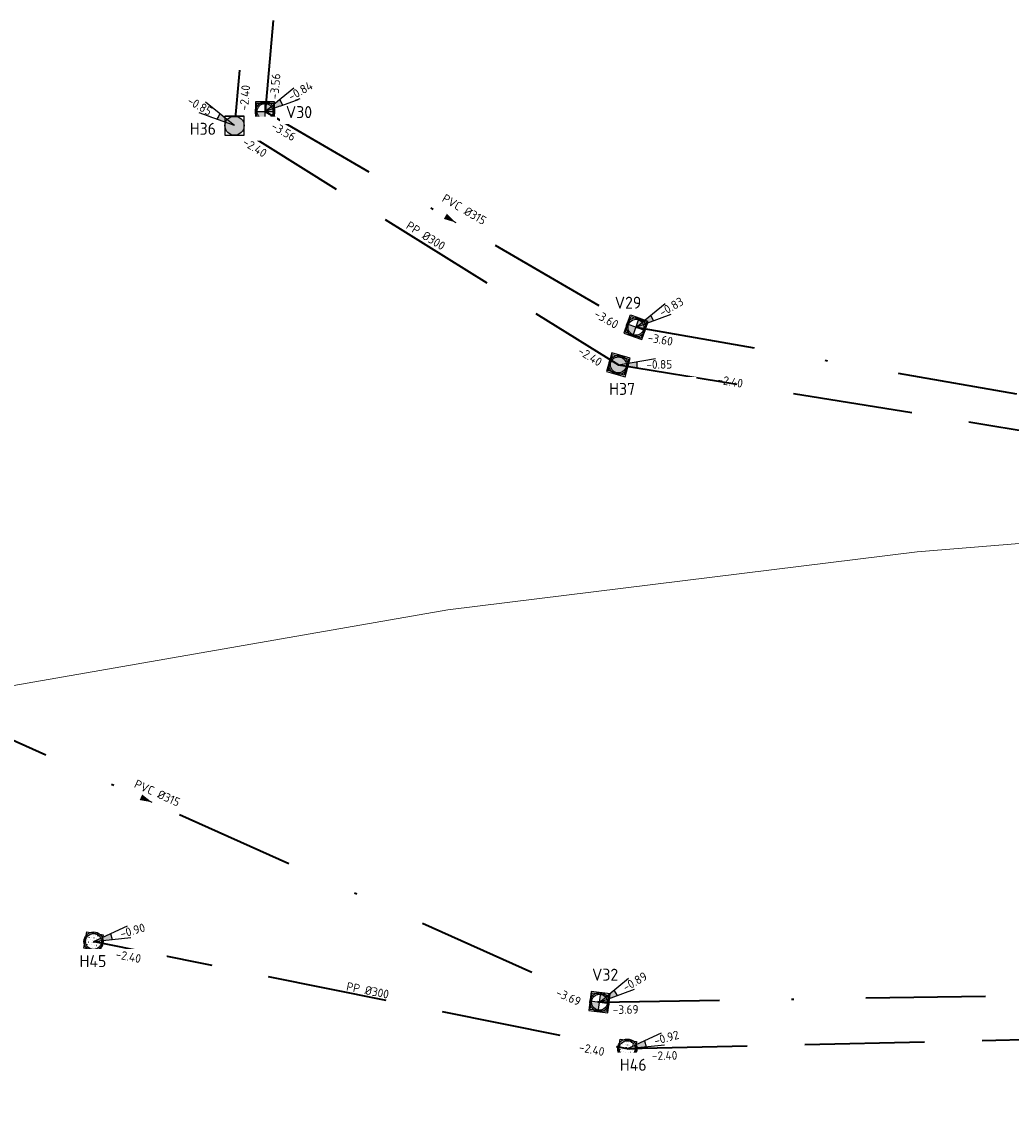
# Model space of a CAD drawing. Header units: metres. Extents: x 114894 to 115585, y 426496 to 426850.
# Tile 4 of 27: x 114989 to 115030, y 426596 to 426642. Entities that reach past the tile are written whole.
import ezdxf
from ezdxf.enums import TextEntityAlignment as Align
from ezdxf.lldxf.tags import DXFTag

# ---------------------------------------------------------------- set-up
doc = ezdxf.new("R2010")
doc.units = ezdxf.units.M
doc.header["$MEASUREMENT"] = 0
doc.linetypes.add('RI-DWA-SO', pattern=[11, 5, -3, 0, -3])
doc.linetypes.add('RI-HWA-SO', pattern=[7.4, 5, -2.4])
for name, color, linetype, lineweight in [('B-WE-RI-PERSLEIDING-G', 253, 'RI-PERS-SO', 18), ('N-WE-RI-DWA_PUTDEKSELNIVEAU-S-200', 20, 'Continuous', 25), ('N-WE-RI-DWA_RIOOLPUT_INSPECTIEPUT-S-200', 20, 'Continuous', 25), ('N-WE-RI-DWA_TRANSPORTLEIDING_PVC_315-G', 20, 'RI-DWA-SO', 35), ('N-WE-RI-HWA_PUTDEKSELNIVEAU-S-200', 150, 'Continuous', 25), ('N-WE-RI-HWA_RIOOLPUT_INSPECTIEPUT-S-200', 150, 'Continuous', 25), ('N-WE-RI-HWA_TRANSPORTLEIDING_PP_300-G', 150, 'RI-HWA-SO', 35), ('N-WE-RI-PUT-T35', 150, 'Continuous', 35), ('N-WE-RI-PUT_DEKSEL-S', 7, 'Continuous', 25), ('N01-WE-RI-HWA_RIOOLPUT_INSPECTIEPUT-S-200', 150, 'Continuous', 25), ('N01-WE-RI-PUT-T35', 20, 'Continuous', 35)]:
    doc.layers.add(name, color=color, linetype=linetype, lineweight=lineweight)
doc.layers.add('N-WE-RI-DWA_STROMINGSRICHTING-S-200', color=20, linetype='Continuous', lineweight=25, true_color=0xff3f00)
doc.layers.add('N-WE-RI-HWA_STROMINGSRICHTING-S-200', color=150, linetype='Continuous', lineweight=25, true_color=0x007fff)
doc.styles.add('NLCS-ISO', font='NLCS-ISO.ttf')
doc.styles.add('NLCS-ISO-M200-T25', font='NLCS-ISO.ttf')
doc.styles.get("Standard").update_dxf_attribs({"font": 'arial.ttf'})
tags = doc.linetypes.add('RI-PERS-SO', pattern='A,7,-2,["P",Standard,S=1.8,R=0,X=-0.5,Y=-0.9],-2,7,-2,[102,NLCS.shx,S=1,R=180,X=0,Y=0],-2', length=22).pattern_tags.tags
tags[6] = DXFTag(74, 10)

# ---------------------------------------------------------------- blocks, each defined once
blk = doc.blocks.new('SRI-PUT_DWA-SO')
h = blk.add_hatch(color=256)
h.dxf.hatch_style = 1
h.paths.add_polyline_path([(-2, 0, 0.414214), (0, -2), (0, 0)])
h.paths.add_polyline_path([(2, 0, 0.414214), (0, 2), (0, 0)])
for p, q in [((-2, 0), (2, 0)), ((0, -2), (0, 2))]:
    blk.add_line(p, q)
blk.add_lwpolyline([(-2, -2), (2, -2), (2, 2), (-2, 2)], close=True)
blk.add_circle((0, 0), 2)
blk = doc.blocks.new('SRI-PUT_ITR_01-SO')
for centre, radius in [((0, 0), 2), ((-1.75, 0.25), 0.004), ((-1.5, 0.75), 0.004), ((-1.25, 1.25), 0.004), ((-1.25, 0.25), 0.004), ((-1, 0.75), 0.004), ((-0.75, 1.25), 0.004), ((-0.75, 0.25), 0.004), ((-0.5, 1.75), 0.004), ((-0.5, 0.75), 0.004), ((-0.25, 1.25), 0.004), ((-0.25, 0.25), 0.004), ((0, 1.75), 0.004), ((0, 0.75), 0.004), ((0.25, 1.25), 0.004), ((0.25, 0.25), 0.004), ((0.5, 1.75), 0.004), ((0.5, 0.75), 0.004), ((0.75, 1.25), 0.004), ((0.75, 0.25), 0.004), ((1, 0.75), 0.004), ((1.25, 1.25), 0.004), ((1.25, 0.25), 0.004), ((1.5, 0.75), 0.004), ((1.75, 0.25), 0.004), ((-1.75, -0.75), 0.004), ((-1.5, -0.25), 0.004), ((-1.5, -1.25), 0.004), ((-1.25, -0.75), 0.004), ((-1, -0.25), 0.004), ((-1, -1.25), 0.004), ((-0.75, -0.75), 0.004), ((-0.75, -1.75), 0.004), ((-0.5, -0.25), 0.004), ((-0.5, -1.25), 0.004), ((-0.25, -0.75), 0.004), ((-0.25, -1.75), 0.004), ((0, -0.25), 0.004), ((0, -1.25), 0.004), ((0.25, -0.75), 0.004), ((0.25, -1.75), 0.004), ((0.5, -0.25), 0.004), ((0.5, -1.25), 0.004), ((0.75, -0.75), 0.004), ((0.75, -1.75), 0.004), ((1, -0.25), 0.004), ((1, -1.25), 0.004), ((1.25, -0.75), 0.004), ((1.5, -0.25), 0.004), ((1.5, -1.25), 0.004), ((1.75, -0.75), 0.004)]:
    blk.add_circle(centre, radius)
blk = doc.blocks.new('*U88')
at = {"color": 0, "style": 'NLCS-ISO'}
for tag, p in [('RIOOLINFO', (-29.96, 1.26)), ('BOB_RECHTS', (168.02, -0.1)), ('BOB_LINKS', (-166.19, -3.14))]:
    blk.add_attdef(tag, text='', height=1.8, rotation=0.5201, dxfattribs=at).set_placement(p, align=Align.MIDDLE_CENTER)
blk = doc.blocks.new('*U124')
at = {"color": 0, "style": 'NLCS-ISO'}
for tag, p in [('BOB_LINKS', (-82.18, 3.16)), ('RIOOLINFO', (2.15, 1.46)), ('BOB_RECHTS', (82.64, -6.45))]:
    blk.add_attdef(tag, text='', height=1.8, rotation=356.6643, dxfattribs=at).set_placement(p, align=Align.MIDDLE_CENTER)
blk = doc.blocks.new('*U19')
at = {"color": 0, "style": 'NLCS-ISO'}
for tag, p in [('BOB_LINKS', (-35.52, 20.85)), ('RIOOLINFO', (-0.13, 2)), ('BOB_RECHTS', (33.8, -23.61))]:
    blk.add_attdef(tag, text='', height=1.8, rotation=327.3255, dxfattribs=at).set_placement(p, align=Align.MIDDLE_CENTER)
blk = doc.blocks.new('*U20')
at = {"color": 0, "style": 'NLCS-ISO'}
for tag, p in [('BOB_RECHTS', (12.85, 110.12)), ('RIOOLINFO', (-1.73, -1.02)), ('BOB_LINKS', (-9.61, -110.41))]:
    blk.add_attdef(tag, text='', height=1.8, rotation=84.1849, dxfattribs=at).set_placement(p, align=Align.MIDDLE_CENTER)
blk = doc.blocks.new('*U44')
at = {"color": 0, "style": 'NLCS-ISO'}
for tag, p in [('BOB_LINKS', (24.81, 164.23)), ('RIOOLINFO', (1.94, -1.81)), ('BOB_RECHTS', (-27.87, -162.79))]:
    blk.add_attdef(tag, text='', height=1.8, rotation=260.8496, dxfattribs=at).set_placement(p, align=Align.MIDDLE_CENTER)
blk = doc.blocks.new('*U45')
at = {"color": 0}
blk.add_line((0.71, 1.04), (-0.71, -1.04), dxfattribs=at)
blk.add_solid([(-0.71, -1.04), (0.19, 1.4), (1.23, 0.69)], dxfattribs=at)
at = {"color": 0, "style": 'NLCS-ISO'}
for tag, p in [('BOB_LINKS', (51.55, 78.95)), ('RIOOLINFO', (0.99, -2.46)), ('BOB_RECHTS', (-55.83, -79.46))]:
    blk.add_attdef(tag, text='', height=1.8, rotation=235.868, dxfattribs=at).set_placement(p, align=Align.MIDDLE_CENTER)
blk = doc.blocks.new('*U50')
at = {"color": 0}
blk.add_line((0.43, 1.18), (-0.43, -1.18), dxfattribs=at)
blk.add_solid([(-0.43, -1.18), (-0.16, 1.4), (1.02, 0.97)], dxfattribs=at)
at = {"color": 0, "style": 'NLCS-ISO'}
for tag, p in [('BOB_LINKS', (29.19, 85.11)), ('RIOOLINFO', (1.57, -2.14)), ('BOB_RECHTS', (-31.99, -83.28))]:
    blk.add_attdef(tag, text='', height=1.8, rotation=250.0308, dxfattribs=at).set_placement(p, align=Align.MIDDLE_CENTER)
blk = doc.blocks.new('*U51')
at = {"color": 0}
blk.add_line((0.81, 0.96), (-0.81, -0.96), dxfattribs=at)
blk.add_solid([(-0.81, -0.96), (0.33, 1.37), (1.29, 0.55)], dxfattribs=at)
at = {"color": 0, "style": 'NLCS-ISO'}
for tag, p in [('BOB_LINKS', (24.15, 31.06)), ('RIOOLINFO', (1.55, -3.18)), ('BOB_RECHTS', (-26.14, -28.37))]:
    blk.add_attdef(tag, text='', height=1.8, rotation=229.7619, dxfattribs=at).set_placement(p, align=Align.MIDDLE_CENTER)
blk = doc.blocks.new('*U58')
at = {"color": 0}
blk.add_line((-1.22, 0.33), (1.22, -0.33), dxfattribs=at)
blk.add_solid([(1.22, -0.33), (-1.38, -0.28), (-1.05, 0.94)], dxfattribs=at)
at = {"color": 0, "style": 'NLCS-ISO'}
for tag, p in [('BOB_LINKS', (-111.55, 28.39)), ('RIOOLINFO', (2.22, 2.75)), ('BOB_RECHTS', (111.44, -31.73))]:
    blk.add_attdef(tag, text='', height=1.8, rotation=344.9099, dxfattribs=at).set_placement(p, align=Align.MIDDLE_CENTER)
blk = doc.blocks.new('SRI-PUT_HWA-SO')
h = blk.add_hatch(color=256)
h.dxf.hatch_style = 1
h.paths.add_polyline_path([(-2, 0, 1), (2, 0, 1)])
blk.add_lwpolyline([(-2, -2), (2, -2), (2, 2), (-2, 2)], close=True)
blk.add_circle((0, 0), 2)
blk = doc.blocks.new('SRI-PUT_OPHOOGTEBRENGEN_NIEUW-SO')
blk.add_wipeout([(-1.76, 1.74), (1.74, 1.74), (1.74, -1.76), (-1.76, -1.76)])
at = {"color": 0, "lineweight": -3}
blk.add_lwpolyline([(-1.76, 1.74), (1.74, 1.74), (1.74, -1.76), (-1.76, -1.76)], close=True, dxfattribs=at)
blk.add_circle((-0.01, -0.01), 1.66, dxfattribs=at)
blk = doc.blocks.new('SRI-PUTDEKSELHOOGTE-SO')
h = blk.add_hatch(color=256)
h.dxf.hatch_style = 1
h.paths.add_polyline_path([(3.02, 2.49), (0, 0), (3.66, 1.37)])
for p, q in [((0, 0), (6.04, 4.97)), ((0, 0), (7.32, 2.74)), ((3.02, 2.49), (3.66, 1.37))]:
    blk.add_line(p, q)
at = {"style": 'NLCS-ISO'}
blk.add_attdef('PUTHGT', text='', height=1.8, rotation=30, dxfattribs=at).set_placement((5.02, 2.93), align=Align.MIDDLE_LEFT)
blk = doc.blocks.new('*U49')
at = {"color": 0, "style": 'NLCS-ISO'}
for tag, p in [('BOB_LINKS', (-48.27, 8.69)), ('RIOOLINFO', (1.53, 0.96)), ('BOB_RECHTS', (48.09, -11.98))]:
    blk.add_attdef(tag, text='', height=1.8, rotation=347.8907, dxfattribs=at).set_placement(p, align=Align.MIDDLE_CENTER)

msp = doc.modelspace()

# ---------------------------------------------------------------- block references
at = {"layer": 'N-WE-RI-HWA_STROMINGSRICHTING-S-200', "transparency": 33554687, "xscale": 0.1999999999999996, "yscale": 0.1999999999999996, "zscale": 0.1999999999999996, "rotation": 353.4423874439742}
msp.add_blockref('*U124', (115034.518, 426624.386), dxfattribs=at).add_auto_attribs({'RIOOLINFO': 'PP %%C300', 'BOB_LINKS': '-2.40', 'BOB_RECHTS': '-2.40'})
at = {"layer": 'N-WE-RI-HWA_STROMINGSRICHTING-S-200', "transparency": 33554687}
ref = msp.add_blockref('*U88', (115048.748, 426599.865), dxfattribs=dict(at, xscale=0.2, yscale=0.2, zscale=0.2, rotation=0.7646294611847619))
ref.add_attrib('BOB_LINKS', '-2.40', dxfattribs={"layer": '0', "color": 0, "height": 0.36, "rotation": 1.2847, "style": 'NLCS-ISO'}).set_placement((115015.521, 426598.795), align=Align.MIDDLE_CENTER)
at = {"layer": 'N-WE-RI-PUT_DEKSEL-S', "transparency": 33554687, "xscale": 0.2000000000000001, "yscale": 0.2000000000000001, "zscale": 0.2000000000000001}
for p in [(114998.86, 426638.144), (114997.587, 426637.553)]:
    msp.add_blockref('SRI-PUT_OPHOOGTEBRENGEN_NIEUW-SO', p, dxfattribs=at)
for p, rotation in [((115014.331, 426629.151), 340.1443889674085), ((115013.597, 426627.584), 344.0372466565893), ((114991.708, 426603.551), 349.1944047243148), ((115012.808, 426601.022), 352.2402045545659), ((115013.967, 426599.087), 352.6777579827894)]:
    msp.add_blockref('SRI-PUT_OPHOOGTEBRENGEN_NIEUW-SO', p, dxfattribs=dict(at, rotation=rotation))

# ---------------------------------------------------------------- next in the draw order: linework, layer by layer
at = {"layer": 'B-WE-RI-PERSLEIDING-G', "transparency": 33554687}
msp.add_lwpolyline([(115201.091, 426630.371), (115102.214, 426624.512), (115045.489, 426621.369), (115026.056, 426619.797), (115006.481, 426617.368), (114984.701, 426613.574), (114944.897, 426604.508), (114943.468, 426603.651), (114942.754, 426602.508), (114943.468, 426600.936), (114945.612, 426599.079), (114948.898, 426596.078), (114948.755, 426592.506), (114946.326, 426577.074), (114943.182, 426560.642), (114941.754, 426556.642), (114937.753, 426547.926), (114933.323, 426540.781), (114929.608, 426535.923), (114924.036, 426530.922), (114917.463, 426527.064), (114902.317, 426522.349), (114894.316, 426521.063)], dxfattribs=at)
at = {"layer": 'N-WE-RI-DWA_TRANSPORTLEIDING_PVC_315-G', "transparency": 33554687}
for points in [[(115003.085, 426686.163), (114998.861, 426638.144)], [(114998.861, 426638.144), (115014.331, 426629.151)], [(115014.331, 426629.151), (115051.914, 426622.587)], [(114975.019, 426617.899), (115012.806, 426601.02)], [(115012.809, 426601.023), (115081.401, 426602.113)]]:
    msp.add_lwpolyline(points, dxfattribs=at)
at = {"layer": 'N-WE-RI-HWA_TRANSPORTLEIDING_PP_300-G', "transparency": 33554687, "flags": 128}
for points in [[(115001.7, 426684.095), (114997.587, 426637.553)], [(114997.587, 426637.553), (115013.597, 426627.584)], [(115013.597, 426627.584), (115051.874, 426621.352)], [(114991.737, 426603.545), (115013.965, 426599.085)], [(115013.965, 426599.085), (115083.528, 426600.695)]]:
    msp.add_lwpolyline(points, dxfattribs=at)

# ---------------------------------------------------------------- next in the draw order: block references
at = {"layer": 'N-WE-RI-DWA_RIOOLPUT_INSPECTIEPUT-S-200', "transparency": 33554687, "xscale": 0.2, "yscale": 0.2, "zscale": 0.2}
msp.add_blockref('SRI-PUT_DWA-SO', (114998.86, 426638.144), dxfattribs=at)
for p, rotation in [((115014.331, 426629.151), 340.1443889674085), ((115012.808, 426601.022), 352.2402045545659)]:
    msp.add_blockref('SRI-PUT_DWA-SO', p, dxfattribs=dict(at, rotation=rotation))
at = {"layer": 'N-WE-RI-DWA_STROMINGSRICHTING-S-200', "transparency": 33554687, "xscale": 0.2000000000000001, "yscale": 0.2000000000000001, "zscale": 0.2000000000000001, "rotation": 100.0614679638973}
for name, p, values in [('*U58', (115000.972, 426662.154), {'RIOOLINFO': 'PVC %%c315', 'BOB_LINKS': '-3.56', 'BOB_RECHTS': '-3.40'}), ('*U51', (115006.595, 426633.647), {'RIOOLINFO': 'PVC %%c315', 'BOB_LINKS': '-3.56', 'BOB_RECHTS': '-3.60'}), ('*U50', (115033.122, 426625.869), {'RIOOLINFO': 'PVC %%c315', 'BOB_LINKS': '-3.60', 'BOB_RECHTS': '-3.69'}), ('*U45', (114993.915, 426609.458), {'RIOOLINFO': 'PVC %%c315', 'BOB_LINKS': '-3.63', 'BOB_RECHTS': '-3.69'})]:
    msp.add_blockref(name, p, dxfattribs=at).add_auto_attribs(values)
at = {"layer": 'N-WE-RI-DWA_STROMINGSRICHTING-S-200', "transparency": 33554687}
ref = msp.add_blockref('*U44', (115047.105, 426601.568), dxfattribs=dict(at, xscale=0.2000000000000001, yscale=0.2000000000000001, zscale=0.2000000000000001, rotation=100.0614679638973))
ref.add_attrib('BOB_LINKS', '-3.69', dxfattribs={"layer": '0', "color": 0, "height": 0.36, "rotation": 0.911, "style": 'NLCS-ISO'}).set_placement((115013.897, 426600.714), align=Align.MIDDLE_CENTER)
at = {"layer": 'N-WE-RI-HWA_STROMINGSRICHTING-S-200', "transparency": 33554687, "xscale": 0.2, "yscale": 0.2, "zscale": 0.2, "rotation": 0.7646294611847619}
for name, p, values in [('*U20', (114999.642, 426660.822), {'RIOOLINFO': ' PP %%C300', 'BOB_LINKS': '-2.40', 'BOB_RECHTS': '-2.40'}), ('*U19', (115005.592, 426632.568), {'RIOOLINFO': 'PP %%C300', 'BOB_LINKS': '-2.40', 'BOB_RECHTS': '-2.40'})]:
    msp.add_blockref(name, p, dxfattribs=at).add_auto_attribs(values)
at = {"layer": 'N01-WE-RI-HWA_RIOOLPUT_INSPECTIEPUT-S-200', "transparency": 33554687, "xscale": 0.2, "yscale": 0.2, "zscale": 0.2}
for p, rotation in [((114991.708, 426603.551), 352.8854239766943), ((115013.967, 426599.087), 356.3687772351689)]:
    msp.add_blockref('SRI-PUT_ITR_01-SO', p, dxfattribs=dict(at, rotation=rotation))

# ---------------------------------------------------------------- next in the draw order: texts
at = {"layer": 'N-WE-RI-PUT-T35', "transparency": 33554661, "char_height": 0.5, "attachment_point": 1, "style": 'NLCS-ISO-M200-T25', "bg_fill": 2}
for s, insert in [('H37', (115013.208, 426626.829)), ('H45', (114991.122, 426602.983)), ('H46', (115013.654, 426598.663))]:
    msp.add_mtext_dynamic_manual_height_columns(s, width=3.38723, gutter_width=3.5, heights=[0], dxfattribs=dict(at, insert=insert))
at = {"layer": 'N01-WE-RI-PUT-T35', "transparency": 33554661, "char_height": 0.5, "attachment_point": 1, "style": 'NLCS-ISO-M200-T25', "bg_fill": 2}
for s, insert in [('V30', (114999.73, 426638.369)), ('V29', (115013.443, 426630.424)), ('V32', (115012.497, 426602.418))]:
    msp.add_mtext_dynamic_manual_height_columns(s, width=0.75769, gutter_width=3.5, heights=[0.7], dxfattribs=dict(at, insert=insert))

# ---------------------------------------------------------------- next in the draw order: block references
at = {"layer": 'N-WE-RI-DWA_PUTDEKSELNIVEAU-S-200', "transparency": 33554687, "xscale": 0.2, "yscale": 0.2, "zscale": 0.2}
for p, values in [((115014.331, 426629.151), {'PUTHGT': '-0.83'}), ((115012.807, 426601.022), {'PUTHGT': '-0.89'})]:
    msp.add_blockref('SRI-PUTDEKSELHOOGTE-SO', p, dxfattribs=at).add_auto_attribs(values)
at = {"layer": 'N-WE-RI-HWA_PUTDEKSELNIVEAU-S-200', "transparency": 33554687}
for p, xscale, yscale, zscale, rotation, values in [((115013.597, 426627.584), 0.2, 0.2, 0.2, 330.4790613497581, {'PUTHGT': '-0.85'}), ((114991.706, 426603.551), 0.1999999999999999, 0.1999999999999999, 0.1999999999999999, 345.3956065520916, {'PUTHGT': '-0.90'}), ((115013.969, 426599.085), 0.1999999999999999, 0.1999999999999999, 0.1999999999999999, 345.3956065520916, {'PUTHGT': '-0.92'})]:
    msp.add_blockref('SRI-PUTDEKSELHOOGTE-SO', p, dxfattribs=dict(at, xscale=xscale, yscale=yscale, zscale=zscale, rotation=rotation)).add_auto_attribs(values)
at = {"layer": 'N-WE-RI-HWA_RIOOLPUT_INSPECTIEPUT-S-200', "transparency": 33554687, "xscale": 0.2, "yscale": 0.2, "zscale": 0.2, "rotation": 344.0372466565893}
msp.add_blockref('SRI-PUT_HWA-SO', (115013.597, 426627.584), dxfattribs=at)
at = {"layer": 'N-WE-RI-HWA_STROMINGSRICHTING-S-200', "transparency": 33554687, "xscale": 0.2, "yscale": 0.2, "zscale": 0.2, "rotation": 0.7646294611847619}
msp.add_blockref('*U49', (115002.837, 426601.318), dxfattribs=at).add_auto_attribs({'RIOOLINFO': 'PP %%c300', 'BOB_LINKS': '-2.40', 'BOB_RECHTS': '-2.40'})

# ---------------------------------------------------------------- next in the draw order: texts
at = {"layer": 'N-WE-RI-PUT-T35', "transparency": 33554661, "insert": (114995.719, 426637.672), "char_height": 0.5, "attachment_point": 1, "style": 'NLCS-ISO-M200-T25', "bg_fill": 2}
msp.add_mtext_dynamic_manual_height_columns('H36', width=3.38723, gutter_width=3.5, heights=[0], dxfattribs=at)

# ---------------------------------------------------------------- next in the draw order: block references
at = {"layer": 'N-WE-RI-DWA_PUTDEKSELNIVEAU-S-200', "transparency": 33554687, "xscale": 0.2, "yscale": 0.2, "zscale": 0.2}
msp.add_blockref('SRI-PUTDEKSELHOOGTE-SO', (114998.857, 426638.142), dxfattribs=at).add_auto_attribs({'PUTHGT': '-0.84'})
at = {"layer": 'N-WE-RI-HWA_PUTDEKSELNIVEAU-S-200', "transparency": 33554687}
ref = msp.add_blockref('SRI-PUTDEKSELHOOGTE-SO', (114997.587, 426637.553), dxfattribs=dict(at, xscale=-0.2, yscale=0.2, zscale=0.2, rotation=0.527644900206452))
ref.add_attrib('PUTHGT', '-0.85', dxfattribs={"layer": '0', "height": 0.36, "rotation": 330.5276, "style": 'NLCS-ISO'}).set_placement((114995.669, 426638.643), align=Align.MIDDLE_LEFT)
at = {"layer": 'N-WE-RI-HWA_RIOOLPUT_INSPECTIEPUT-S-200', "transparency": 33554687, "xscale": 0.2, "yscale": 0.2, "zscale": 0.2}
msp.add_blockref('SRI-PUT_HWA-SO', (114997.587, 426637.553), dxfattribs=at)

doc.saveas('drawing.dxf')
